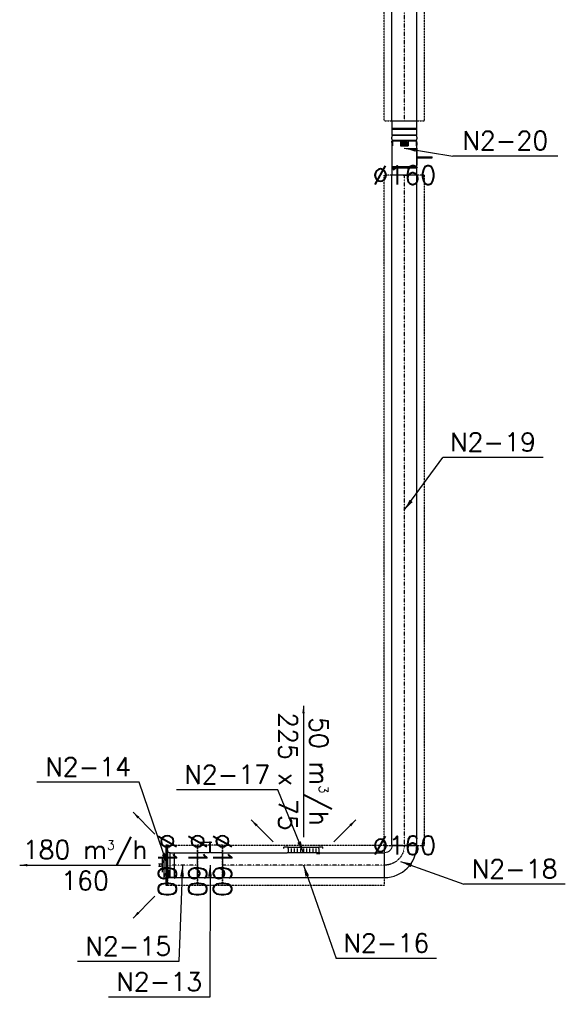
# Model space of a CAD drawing. Header units: millimetres. Extents: x -40063 to 512011, y 350190 to 687060.
# Tile 135 of 256: x 115607 to 119138, y 609843 to 616212. Entities that reach past the tile are written whole.
import ezdxf

# ---------------------------------------------------------------- set-up
doc = ezdxf.new("R2010")
doc.units = ezdxf.units.MM
doc.linetypes.add('DASHDOT', pattern=[1, 0.5, -0.25, 0, -0.25])
doc.linetypes.add('DASHED', pattern=[0.75, 0.5, -0.25])
doc.layers.get('0').update_dxf_attribs({"color": 8})
for name, color, linetype in [('FLUID-N2', 7, 'Continuous'), ('FLUID-N2-120-ARRGR', 7, 'Continuous'), ('FLUID-N2-120-DIM', 7, 'Continuous'), ('FLUID-N2-120-NUM', 7, 'Continuous'), ('FLUID-N2-INS', 7, 'Continuous'), ('FLUID-N2-SYM', 7, 'Continuous')]:
    doc.layers.add(name, color=color, linetype=linetype)
doc.styles.add('FDBES', font='simplex.shx')
doc.dimstyles.new('FDBES', dxfattribs={"dimscale": 50, "dimtxt": 4, "dimasz": 2.5, "dimexe": 0.8, "dimexo": 2, "dimgap": 1, "dimtad": 1, "dimdsep": 46, "dimtxsty": 'FDBES', "dimcen": 2.5, "dimclrd": 4, "dimclre": 5, "dimadec": 0, "dimazin": 0, "dimtfac": 1, "dimtmove": 0, "dimatfit": 3, "dimfxl": 1, "dimarcsym": 0})

# ---------------------------------------------------------------- blocks, each defined once
blk = doc.blocks.new('*U17485')
at = {"color": 124, "linetype": 'Continuous', "lineweight": -2}
for p, q in [((-2167.5, 80), (-2167.5, 0)), ((2167.5, 0), (2167.5, 80)), ((-2167.5, 0), (-2167.5, -80)), ((2167.5, -80), (2167.5, 0))]:
    blk.add_line(p, q, dxfattribs=at)
at = {"color": 0, "linetype": 'ByBlock', "lineweight": -2}
for p, q in [((2167.5, 80), (-2167.5, 80)), ((2167.5, -80), (-2167.5, -80))]:
    blk.add_line(p, q, dxfattribs=at)
at = {"layer": 'FLUID-N2-INS', "color": 124, "linetype": 'DASHED', "lineweight": -3}
for p, q in [((-2167.5, 130), (-2167.5, 80)), ((2167.5, 130), (-2167.5, 130)), ((2167.5, 80), (2167.5, 130)), ((-2167.5, -80), (-2167.5, -130)), ((2167.5, -128.2), (2167.5, -80)), ((2165.5, -130), (-2167.5, -130))]:
    blk.add_line(p, q, dxfattribs=at)
at = {"layer": 'FLUID-N2-SYM', "color": 124, "linetype": 'DASHDOT', "lineweight": -3}
blk.add_line((-2167.5, 0), (2167.5, 0), dxfattribs=at)
blk = doc.blocks.new('*U17487')
at = {"color": 124, "linetype": 'Continuous', "lineweight": -2}
for p, q in [((104, 104), (104, 102.5)), ((104, 102.5), (104, -54.5)), ((104, -54.5), (104, -56)), ((-104, -104), (-102.5, -104)), ((-102.5, -104), (-24, -104)), ((-16.2, -104), (54.5, -104)), ((54.5, -104), (56, -104))]:
    blk.add_line(p, q, dxfattribs=at)
at = {"color": 0, "linetype": 'ByBlock', "lineweight": -2}
blk.add_ellipse((104, -104), major_axis=(0, 208), ratio=1, start_param=0, end_param=1.570793, dxfattribs=at)
at = {"color": 0, "linetype": 'ByBlock', "lineweight": -2, "extrusion": (1.22465e-16, 3.33388e-23, -1)}
blk.add_ellipse((104, -104), major_axis=(-48, 0), ratio=1, start_param=0, end_param=1.570783, dxfattribs=at)
at = {"layer": 'FLUID-N2-SYM', "color": 124, "linetype": 'DASHDOT', "lineweight": -3, "extrusion": (-9.95799e-17, -1.2195e-32, -1)}
blk.add_ellipse((104, -104), major_axis=(-128, 0), ratio=1, start_param=0, end_param=1.570796, dxfattribs=at)
blk = doc.blocks.new('*U17486')
at = {"color": 124, "linetype": 'Continuous', "lineweight": -2}
for p, q in [((-524.5, 80), (-524.5, 0)), ((524.5, 0), (524.5, 80)), ((524.5, -80), (524.5, 0)), ((-524.5, 0), (-524.5, -80))]:
    blk.add_line(p, q, dxfattribs=at)
at = {"color": 0, "linetype": 'ByBlock', "lineweight": -2}
for p, q in [((524.5, 80), (-524.5, 80)), ((-105, -80), (-524.5, -80)), ((524.5, -80), (105, -80))]:
    blk.add_line(p, q, dxfattribs=at)
at = {"layer": 'FLUID-N2-INS', "color": 124, "linetype": 'DASHED', "lineweight": -3}
for p, q in [((-524.5, 130), (-524.5, 80)), ((524.5, 130), (-524.5, 130)), ((524.5, 80), (524.5, 130)), ((-524.5, -80), (-524.5, -130)), ((524.5, -130), (524.5, -80)), ((524.5, -130), (-522.7, -130))]:
    blk.add_line(p, q, dxfattribs=at)
at = {"layer": 'FLUID-N2-SYM', "color": 124, "linetype": 'DASHDOT', "lineweight": -3}
blk.add_line((-524.5, 0), (524.5, 0), dxfattribs=at)
blk = doc.blocks.new('*U17488')
at = {"color": 0, "linetype": 'ByBlock', "lineweight": -2}
for p, q in [((0, 127.5), (0, 130)), ((0, 130, 0), (0, 130, -10)), ((0, 130, -10), (0, -127.5, -10)), ((0, -127.5), (0, 127.5)), ((0, 84.5, 1.5), (0, 85.7, 0)), ((0, 82.6, 5.1), (0, 84.5, 1.5)), ((0, 81.1, 8.9), (0, 82.6, 5.1)), ((0, 80.3, 12.9), (0, 81.1, 8.9)), ((0, 80, 17), (0, 80.3, 12.9)), ((0, -80, 17), (0, 80, 17)), ((0, 80, -22), (0, 75.1, -21.7)), ((0, 80, -22), (0, -80, -22)), ((0, 80, 17), (0, 80, 45)), ((0, -80, 45), (0, 80, 45)), ((0, 75.1, -21.7), (0, 70.3, -20.9)), ((0, 70.3, -20.9), (0, 65.6, -19.6)), ((0, 65.6, -19.6), (0, 61.1, -17.7)), ((0, 61.1, -17.7), (0, 56.9, -15.3)), ((0, 56.9, -15.3), (0, 53, -12.2)), ((0, 53, -12.2), (0, 51, -10)), ((0, 45, -34), (0, 40.1, -33.7)), ((0, 45, -34), (0, -44.1, -34)), ((0, 40.1, -33.7), (0, 35.3, -32.9)), ((0, 35.3, -32.9), (0, 30.6, -31.6)), ((0, 30.6, -31.6), (0, 26.1, -29.7)), ((0, 26.1, -29.7), (0, 21.9, -27.3)), ((0, 21.9, -27.3), (0, 18, -24.2)), ((0, 18, -24.2), (0, 16, -22)), ((0, 8.2, -52.5), (0, 10, -54)), ((0, 10, -54), (0, 9.8, -54)), ((0, 9.8, -54), (0, -9.8, -54)), ((0, 7.3, -50.3), (0, 8.2, -52.5)), ((0, 6.6, -47.9), (0, 7.3, -50.3)), ((0, 6.1, -45.5), (0, 6.6, -47.9)), ((0, 5.8, -43.1), (0, 6.1, -45.5)), ((0, 5.5, -40.7), (0, 5.8, -43.1)), ((0, 5.3, -38.3), (0, 5.5, -40.7)), ((0, 5.1, -35.9), (0, 5.3, -38.3)), ((0, 5, -34), (0, 5.1, -35.9)), ((0, -5.1, -35.9), (0, -5, -34)), ((0, -5.3, -38.3), (0, -5.1, -35.9)), ((0, -5.5, -40.7), (0, -5.3, -38.3)), ((0, -5.8, -43.1), (0, -5.5, -40.7)), ((0, -6.1, -45.5), (0, -5.8, -43.1)), ((0, -6.6, -47.9), (0, -6.1, -45.5)), ((0, -7.3, -50.3), (0, -6.6, -47.9)), ((0, -8.2, -52.5), (0, -7.3, -50.3)), ((0, -10, -54), (0, -8.2, -52.5)), ((0, -9.8, -54), (0, -10, -54)), ((0, -16, -22), (0, -18, -24.2)), ((0, -18, -24.2), (0, -21.9, -27.3)), ((0, -21.9, -27.3), (0, -26.1, -29.7)), ((0, -26.1, -29.7), (0, -30.6, -31.6)), ((0, -30.6, -31.6), (0, -35.3, -32.9)), ((0, -35.3, -32.9), (0, -40.1, -33.7)), ((0, -40.1, -33.7), (0, -45, -34)), ((0, -44.1, -34), (0, -45, -34)), ((0, -51, -10), (0, -53, -12.2)), ((0, -53, -12.2), (0, -56.9, -15.3)), ((0, -56.9, -15.3), (0, -61.1, -17.7)), ((0, -61.1, -17.7), (0, -65.6, -19.6)), ((0, -65.6, -19.6), (0, -70.3, -20.9)), ((0, -70.3, -20.9), (0, -75.1, -21.7)), ((0, -75.1, -21.7), (0, -80, -22)), ((0, -80.3, 12.9), (0, -80, 17)), ((0, -80, 45), (0, -80, 17)), ((0, -81.1, 8.9), (0, -80.3, 12.9)), ((0, -82.6, 5.1), (0, -81.1, 8.9)), ((0, -84.5, 1.5), (0, -82.6, 5.1)), ((0, -85.7, 0), (0, -84.5, 1.5)), ((0, -130), (0, -127.5)), ((0, -127.5, -10), (0, -130, -10)), ((0, -130, -10), (0, -130, 0))]:
    blk.add_line(p, q, dxfattribs=at)
blk = doc.blocks.new('*U17490')
at = {"color": 0, "linetype": 'ByBlock', "lineweight": -2}
for p, q in [((80, 0, -80), (-80, 0, -80)), ((-80, 0, 80), (-4, 0, 80)), ((-11.3, 0, 146), (0, 0, 146)), ((-4, 0, 149.2), (3.9, 0, 149.2)), ((-4, 0, 80), (-4, 0, 149.2)), ((4, 0, 130), (-4, 0, 130)), ((0, 0, 146), (67.9, 0, 146)), ((3.9, 0, 149.2), (4, 0, 149.2)), ((4, 0, 149.2), (4, 0, 80)), ((4, 0, 80), (80, 0, 80))]:
    blk.add_line(p, q, dxfattribs=at)
at = {"color": 124, "linetype": 'Continuous', "lineweight": -2}
blk.add_line((80, 0, 7.8), (80, 0, -15.6), dxfattribs=at)
at = {"layer": 'FLUID-N2-INS', "color": 124, "linetype": 'DASHED', "lineweight": -3}
for p, q in [((80, 0, -130), (-80, 0, -130)), ((-80, 0, -130), (-80, 0, 130)), ((-40, 0, 130), (-4, 0, 130)), ((4, 0, 130), (40, 0, 130)), ((40, 0, 130), (80, 0, 130)), ((80, 0, 130), (80, 0, 7.8)), ((80, 0, -15.6), (80, 0, -130)), ((-80, 0, 130), (-40, 0, 130))]:
    blk.add_line(p, q, dxfattribs=at)
blk = doc.blocks.new('*U17489')
at = {"color": 124, "linetype": 'Continuous', "lineweight": -2}
for p, q in [((-98, 80), (-98, 0)), ((98, 0), (98, 80)), ((-98, 0), (-98, -80)), ((98, -80), (98, 0))]:
    blk.add_line(p, q, dxfattribs=at)
at = {"color": 0, "linetype": 'ByBlock', "lineweight": -2}
for p, q in [((80.9, 80), (-98, 80)), ((80.9, -80), (-98, -80))]:
    blk.add_line(p, q, dxfattribs=at)
at = {"layer": 'FLUID-N2-INS', "color": 124, "linetype": 'DASHED', "lineweight": -3}
for p, q in [((-98, 130), (-98, 80)), ((98, 130), (-98, 130)), ((98, 80), (98, 130)), ((-98, -80), (-98, -130)), ((98, -130), (98, -80)), ((98, -130), (-98, -130))]:
    blk.add_line(p, q, dxfattribs=at)
at = {"layer": 'FLUID-N2-SYM', "color": 124, "linetype": 'DASHDOT', "lineweight": -3}
for q in [(98, 0), (-97.9, 0), (98, 0)]:
    blk.add_line((-98, 0), q, dxfattribs=at)
blk = doc.blocks.new('*U17491')
at = {"color": 0, "linetype": 'ByBlock', "lineweight": -2}
for p, q in [((-94.7, 4.9), (-105, 4.2)), ((-105, 4.2), (-105, 0)), ((-105, 0), (105, 0)), ((-100, -28), (-100, 0)), ((-84.8, 5.7), (-94.7, 4.9)), ((-40, -28), (-40, 0)), ((-20, -28), (-20, 0)), ((0, -28), (0, 0)), ((20, -28), (20, 0)), ((40, -28), (40, 0)), ((60, -28), (60, 0)), ((80, -28), (80, 0)), ((-126, -28), (-126, -36.5)), ((-126, -36.5), (-100, -36.5)), ((-100, -28), (-100, -34.5)), ((-100, -34.5), (-100, -36.5)), ((-100, -34.5), (100, -34.5)), ((-80, -28), (-80, 0)), ((-60, -28), (-60, 0)), ((100, -28), (100, 0)), ((100, -28), (100, -34.5)), ((100, -34.5), (100, -36.5)), ((100, -36.5), (126, -36.5)), ((126, -28), (126, -36.5))]:
    blk.add_line(p, q, dxfattribs=at)
blk = doc.blocks.new('*U17492')
at = {"color": 124, "linetype": 'Continuous', "lineweight": -2}
for p, q in [((-766, 80), (-766, 0)), ((766, 0), (766, 80)), ((-766, 0), (-766, -80)), ((766, -80), (766, 0))]:
    blk.add_line(p, q, dxfattribs=at)
at = {"color": 0, "linetype": 'ByBlock', "lineweight": -2}
for p, q in [((766, 80), (-766, 80)), ((766, -80), (-766, -80))]:
    blk.add_line(p, q, dxfattribs=at)
at = {"layer": 'FLUID-N2-INS', "color": 124, "linetype": 'DASHED', "lineweight": -3}
for p, q in [((-766, 130), (-766, 80)), ((766, 130), (-766, 130)), ((766, 80), (766, 130)), ((-766, -80), (-766, -130)), ((766, -130), (766, -80)), ((766, -130), (-766, -130))]:
    blk.add_line(p, q, dxfattribs=at)
at = {"layer": 'FLUID-N2-SYM', "color": 124, "linetype": 'DASHDOT', "lineweight": -3}
blk.add_line((-766, 0), (766, 0), dxfattribs=at)
blk = doc.blocks.new('*U17495')
at = {"color": 0, "linetype": 'ByBlock', "lineweight": -2}
for p, q in [((-127.5, 80), (-175, 80)), ((-122.5, 81.2), (-127.5, 81.2)), ((-127.5, 81.2), (-127.5, 80)), ((-127.5, 80), (-127.5, 0)), ((-122.5, 0), (-122.5, 81.2)), ((19.4, 80), (-122.5, 80)), ((45.5, 0), (45.5, 80)), ((50.5, 78.8), (45.5, 78.8)), ((60, 80), (50.5, 80)), ((50.5, 80), (50.5, 78.8)), ((50.5, 78.8), (50.5, 0)), ((70, 84), (60, 84)), ((60, 84), (60, 80)), ((70, 80), (70, 84)), ((80.5, 80), (70, 80)), ((80.5, 0), (80.5, 80)), ((85.5, 78.8), (80.5, 78.8)), ((122.5, 80), (85.5, 80)), ((85.5, 80), (85.5, 78.8)), ((85.5, 78.8), (85.5, 0)), ((127.5, 81.2), (122.5, 81.2)), ((122.5, 81.2), (122.5, 80)), ((122.5, 80), (122.5, 0)), ((127.5, 0), (127.5, 81.2)), ((175, 80), (127.5, 80)), ((175, -80), (175, 80)), ((-175, 7.8), (-175, -15.6)), ((-127.5, 0), (-127.5, -80)), ((-122.5, -81.2), (-122.5, 0)), ((45.5, -80), (45.5, 0)), ((50.5, 0), (50.5, -78.8)), ((80.5, -80), (80.5, 0)), ((85.5, 0), (85.5, -78.8)), ((122.5, 0), (122.5, -80)), ((127.5, -81.2), (127.5, 0)), ((-175, -78.5), (-175, -80)), ((-175, -80), (-127.5, -80)), ((-127.5, -80), (-127.5, -81.2)), ((-127.5, -81.2), (-122.5, -81.2)), ((-122.5, -80), (-110, -80)), ((0, -80), (-110, -80)), ((-110, -80), (-110, -82)), ((-110, -82), (0, -82)), ((-64, -82), (-64, -181)), ((-56, -82), (-56, -181)), ((0, -80), (19.4, -80)), ((0, -80), (0, -82)), ((45.5, -78.8), (50.5, -78.8)), ((50.5, -78.8), (50.5, -80)), ((50.5, -80), (60, -80)), ((60, -80), (60, -84)), ((60, -84), (70, -84)), ((70, -80), (80.5, -80)), ((70, -84), (70, -80)), ((80.5, -78.8), (85.5, -78.8)), ((85.5, -78.8), (85.5, -80)), ((85.5, -80), (122.5, -80)), ((122.5, -80), (122.5, -81.2)), ((122.5, -81.2), (127.5, -81.2)), ((127.5, -80), (175, -80)), ((-64, -181), (-56, -181))]:
    blk.add_line(p, q, dxfattribs=at)
at = {"color": 124, "linetype": 'Continuous', "lineweight": -3}
for p, q in [((15, 80), (15, 76.1)), ((50, 76.1), (15, 76.1)), ((36.9, 80), (19.4, 80)), ((19.4, 79.5), (19.4, 78.6)), ((36.9, 79.5), (19.4, 79.5)), ((36.9, 78.6), (19.4, 78.6)), ((36.9, 80), (45.6, 80)), ((36.9, 79.8), (45.6, 79)), ((36.9, 78.2), (45.6, 79)), ((36.9, 78.2), (36.9, 78.6)), ((36.9, 78.2), (36.9, 78.6)), ((50, 80), (50, 76.1)), ((50, 24.6), (15, 24.6)), ((15, 24.6), (15, -24.6)), ((19.4, 15.4), (19.4, 9.5)), ((36.9, 15.4), (19.4, 15.4)), ((36.9, 9.5), (19.4, 9.5)), ((19.4, 3), (19.4, -3)), ((36.9, 3), (19.4, 3)), ((36.9, 17.4), (45.6, 12.4)), ((36.9, 7.5), (45.6, 12.4)), ((36.9, 7.5), (36.9, 9.5)), ((36.9, 7.5), (36.9, 9.5)), ((36.9, 5), (45.6, 0)), ((36.9, -5), (45.6, 0)), ((50, 24.6), (50, -24.6)), ((50, -24.6), (15, -24.6)), ((36.9, -3), (19.4, -3)), ((19.4, -9.5), (19.4, -15.4)), ((36.9, -9.5), (19.4, -9.5)), ((36.9, -15.4), (19.4, -15.4)), ((36.9, -5), (36.9, -3)), ((36.9, -5), (36.9, -3)), ((36.9, -7.5), (45.6, -12.4)), ((36.9, -17.4), (45.6, -12.4)), ((36.9, -17.4), (36.9, -15.4)), ((36.9, -17.4), (36.9, -15.4)), ((50, -76.1), (15, -76.1)), ((15, -76.1), (15, -80)), ((19.4, -79.5), (19.4, -78.6)), ((36.9, -78.6), (19.4, -78.6)), ((36.9, -79.5), (19.4, -79.5)), ((36.9, -80), (19.4, -80)), ((36.9, -78.2), (36.9, -78.6)), ((36.9, -78.2), (36.9, -78.6)), ((36.9, -78.2), (45.6, -79)), ((36.9, -79.8), (45.6, -79)), ((36.9, -80), (45.6, -80)), ((50, -76.1), (50, -80))]:
    blk.add_line(p, q, dxfattribs=at)
blk = doc.blocks.new('*U17499')
at = {"color": 7}
blk.add_leader([(141.4, -141.4), (0, 0)], dimstyle='FDBES', override={"dimscale": 20, "dimclrd": 7}, dxfattribs=at)
blk = doc.blocks.new('*U17500')
at = {"color": 7}
blk.add_leader([(-141.4, -141.4), (0, 0)], dimstyle='FDBES', override={"dimscale": 20, "dimclrd": 7}, dxfattribs=at)
blk = doc.blocks.new('*U17502')
at = {"color": 7}
blk.add_leader([(141.4, -141.4), (0, 0)], dimstyle='FDBES', override={"dimscale": 20, "dimclrd": 7}, dxfattribs=at)
blk = doc.blocks.new('*U17503')
at = {"color": 7}
blk.add_leader([(-141.4, -141.4), (0, 0)], dimstyle='FDBES', override={"dimscale": 20, "dimclrd": 7}, dxfattribs=at)
blk = doc.blocks.new('*U17498')
at = {"color": 7, "insert": (0, -422.9), "char_height": 120, "attachment_point": 5, "rotation": 90.00134, "style": 'FDBES'}
blk.add_mtext('180 m{\\A2;\\H0.5x;3}/h\\P160', dxfattribs=at)
at = {"color": 7}
blk.add_leader([(0, -845.7), (0, 0)], dimstyle='FDBES', override={"dimscale": 20, "dimclrd": 7}, dxfattribs=at)
blk = doc.blocks.new('*U17501')
at = {"color": 7, "insert": (0, -425.7), "char_height": 120, "attachment_point": 5, "rotation": 90, "style": 'FDBES'}
blk.add_mtext('50 m{\\A2;\\H0.5x;3}/h\\P225 x 75', dxfattribs=at)
at = {"color": 7}
blk.add_leader([(0, -851.4), (0, 0)], dimstyle='FDBES', override={"dimscale": 20, "dimclrd": 7}, dxfattribs=at)
blk = doc.blocks.new('*U17511')
at = {"color": 7}
blk.add_line((-182.2, 536.5), (-843.9, 536.5), dxfattribs=at)
at = {"color": 7, "insert": (-513.1, 536.5), "char_height": 120, "attachment_point": 5, "style": 'FDBES'}
blk.add_mtext('N2-14\\P ', dxfattribs=at)
at = {"color": 7}
blk.add_leader([(0, 0), (-182.2, 536.5)], dimstyle='FDBES', override={"dimscale": 30, "dimclrd": 7, "dimclre": 7}, dxfattribs=at)
blk = doc.blocks.new('*U17512')
at = {"color": 7}
blk.add_line((-23, -623.5), (-679, -623.5), dxfattribs=at)
at = {"color": 7, "insert": (-351, -623.5), "char_height": 120, "attachment_point": 5, "style": 'FDBES'}
blk.add_mtext('N2-15\\P ', dxfattribs=at)
at = {"color": 7}
blk.add_leader([(0, 0), (-23, -623.5)], dimstyle='FDBES', override={"dimscale": 30, "dimclrd": 7, "dimclre": 7}, dxfattribs=at)
blk = doc.blocks.new('*U17513')
at = {"color": 7}
blk.add_line((-0.9, -853.5), (-656.9, -853.5), dxfattribs=at)
at = {"color": 7, "insert": (-328.9, -853.5), "char_height": 120, "attachment_point": 5, "style": 'FDBES'}
blk.add_mtext('N2-13\\P ', dxfattribs=at)
at = {"color": 7}
blk.add_leader([(0, 0), (-0.9, -853.5)], dimstyle='FDBES', override={"dimscale": 30, "dimclrd": 7, "dimclre": 7}, dxfattribs=at)
blk = doc.blocks.new('*U17514')
at = {"color": 7}
blk.add_line((861.5, -603.5), (211.3, -603.5), dxfattribs=at)
at = {"color": 7, "insert": (536.4, -603.5), "char_height": 120, "attachment_point": 5, "style": 'FDBES'}
blk.add_mtext('N2-16\\P ', dxfattribs=at)
at = {"color": 7}
blk.add_leader([(0, 0), (211.3, -603.5)], dimstyle='FDBES', override={"dimscale": 30, "dimclrd": 7, "dimclre": 7}, dxfattribs=at)
blk = doc.blocks.new('*U17515')
at = {"color": 7}
blk.add_line((-165.6, 406.5), (-821.6, 406.5), dxfattribs=at)
at = {"color": 7, "insert": (-493.6, 406.5), "char_height": 120, "attachment_point": 5, "style": 'FDBES'}
blk.add_mtext('N2-17\\P ', dxfattribs=at)
at = {"color": 7}
blk.add_leader([(0, 0), (-165.6, 406.5)], dimstyle='FDBES', override={"dimscale": 30, "dimclrd": 7, "dimclre": 7}, dxfattribs=at)
blk = doc.blocks.new('*U17516')
at = {"color": 7}
blk.add_line((1065.7, -147.5), (409.7, -147.5), dxfattribs=at)
at = {"color": 7, "insert": (737.7, -147.5), "char_height": 120, "attachment_point": 5, "style": 'FDBES'}
blk.add_mtext('N2-18\\P ', dxfattribs=at)
at = {"color": 7}
blk.add_leader([(0, 0), (409.7, -147.5)], dimstyle='FDBES', override={"dimscale": 30, "dimclrd": 7, "dimclre": 7}, dxfattribs=at)
blk = doc.blocks.new('*U17517')
at = {"color": 7}
blk.add_line((898.9, 341), (248.6, 341), dxfattribs=at)
at = {"color": 7, "insert": (573.7, 341), "char_height": 120, "attachment_point": 5, "style": 'FDBES'}
blk.add_mtext('N2-19\\P ', dxfattribs=at)
at = {"color": 7}
blk.add_leader([(0, 0), (248.6, 341)], dimstyle='FDBES', override={"dimscale": 30, "dimclrd": 7, "dimclre": 7}, dxfattribs=at)
blk = doc.blocks.new('*U17518')
at = {"color": 7}
blk.add_line((993.2, -51.5), (314.3, -51.5), dxfattribs=at)
at = {"color": 7, "insert": (653.7, -51.5), "char_height": 120, "attachment_point": 5, "style": 'FDBES'}
blk.add_mtext('N2-20\\P ', dxfattribs=at)
at = {"color": 7}
blk.add_leader([(0, 0), (314.3, -51.5)], dimstyle='FDBES', override={"dimscale": 30, "dimclrd": 7, "dimclre": 7}, dxfattribs=at)

msp = doc.modelspace()

# ---------------------------------------------------------------- block references
at = {"layer": 'FLUID-N2', "color": 124, "linetype": 'Continuous'}
for name, p, rotation in [('*U17492', (118096.27524, 616322.55398, 77.51138), 270), ('*U17495', (118096.27524, 615381.52015, 77.51138), 89.99999999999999), ('*U17485', (118096.27524, 613039.02614, 77.51138), 270), ('*U17489', (116660.99928, 610743.50106, 77.51138), 180.0006720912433), ('*U17486', (117443.6036, 610743.51024, 77.51138), 180.0006720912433), ('*U17491', (117443.60266, 610823.51024, 77.51138), 180.0006720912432), ('*U17487', (118072.27524, 610767.5164, 77.51138), 180)]:
    msp.add_blockref(name, p, dxfattribs=dict(at, rotation=rotation))
at = {"layer": 'FLUID-N2', "color": 124, "linetype": 'Continuous', "extrusion": (1, 1.17302e-05, 6.12347e-17), "rotation": 269.9993279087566}
msp.add_blockref('*U17488', (610742.13256, 77.51138, 116570.23074), dxfattribs=at)
at = {"layer": 'FLUID-N2', "color": 124, "linetype": 'Continuous', "extrusion": (-1.17302e-05, 1, 6.12323e-17), "rotation": 360}
msp.add_blockref('*U17490', (-116846.0961, 77.51138, 610742.13256), dxfattribs=at)
at = {"layer": 'FLUID-N2-120-ARRGR'}
for name, p, rotation in [('*U17501', (117443.60149, 610923.51024, 102.51138), 180.0006720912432), ('*U17500', (116482.35357, 610944.20965, 77.51138), 269.9993279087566), ('*U17502', (117246.89115, 610894.21861, 102.51138), 180.0006720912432), ('*U17503', (117640.31251, 610894.22323, 102.51138), 180.0006720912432), ('*U17498', (116453.0666, 610743.49862, 77.51138), 269.9993279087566), ('*U17499', (116482.35828, 610542.78829, 77.51138), 269.9993279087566)]:
    msp.add_blockref(name, p, dxfattribs=dict(at, rotation=rotation))
at = {"layer": 'FLUID-N2-120-NUM', "linetype": 'ByBlock'}
for name, p in [('*U17518', (118096.27524, 615381.52015, 77.51138)), ('*U17517', (118096.27524, 613039.02614, 77.51138)), ('*U17511', (116563.0666, 610743.49991, 77.51138)), ('*U17515', (117443.60266, 610823.51024, 77.51138)), ('*U17512', (116660.99928, 610743.50106, 77.51138)), ('*U17513', (116838.93196, 610743.50315, 77.51138)), ('*U17514', (117443.6036, 610743.51024, 77.51138)), ('*U17516', (118072.27524, 610767.5164, 77.51138))]:
    msp.add_blockref(name, p, dxfattribs=at)

# ---------------------------------------------------------------- texts
at = {"layer": 'FLUID-N2-120-DIM', "color": 7, "char_height": 120, "attachment_point": 5, "style": 'FDBES'}
for insert in [(118096.27524, 615206.52614, 77.51138), (118096.27524, 610871.5164, 77.51138)]:
    msp.add_mtext('∅160\\P', dxfattribs=dict(at, insert=insert))
at = {"layer": 'FLUID-N2-120-DIM', "color": 7, "char_height": 120, "attachment_point": 5, "rotation": 270.000672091, "style": 'FDBES'}
for insert in [(116562.99928, 610743.49991, 77.51138), (116758.93196, 610743.50221, 77.51138), (116919.1036, 610743.50409, 77.51138)]:
    msp.add_mtext('∅160\\P', dxfattribs=dict(at, insert=insert))

doc.saveas('drawing.dxf')
